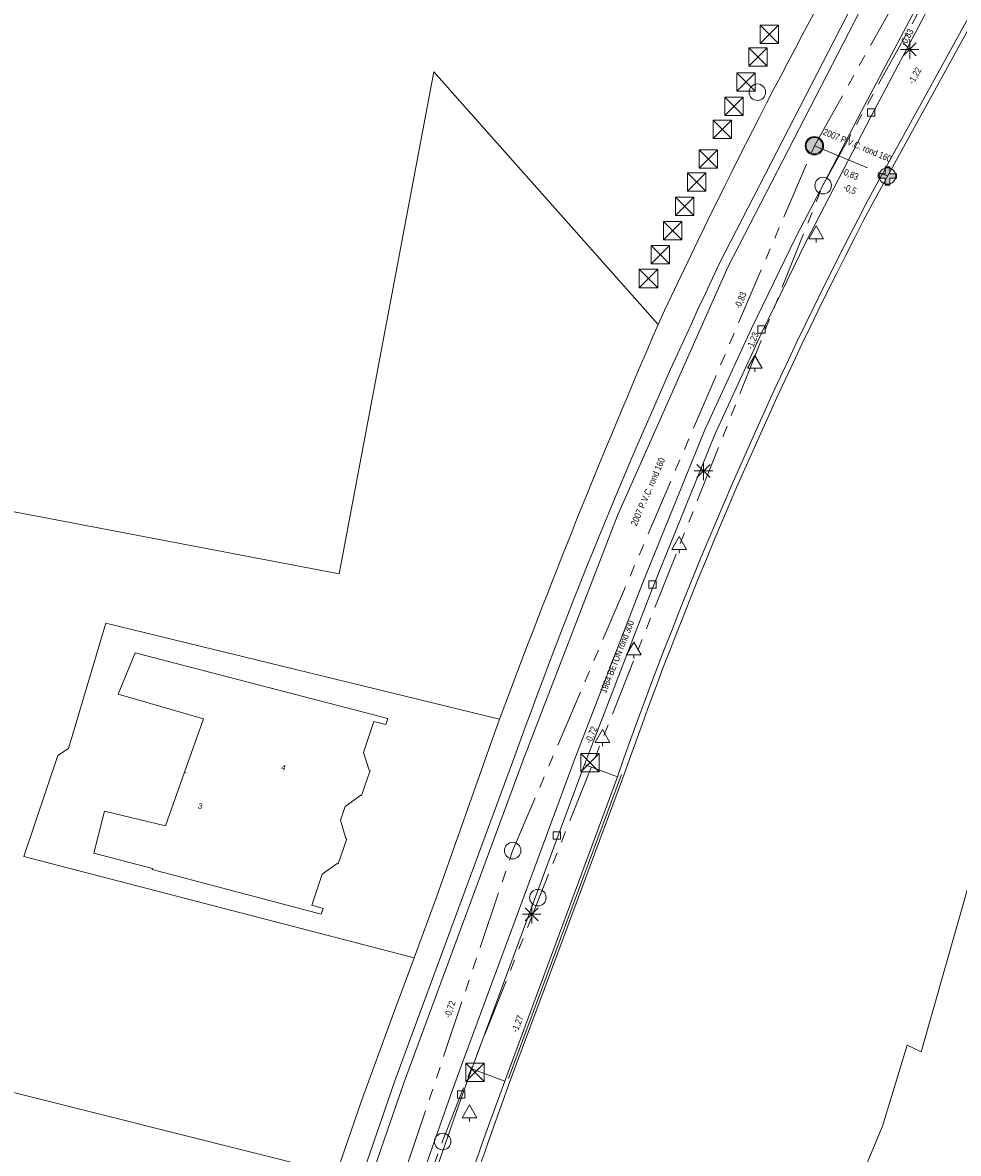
# Model space of a CAD drawing. Header units: millimetres. Extents: x 812 to 183790, y 13 to 580968.
# Tile 10 of 256: x 182459 to 182509, y 580369 to 580431. Entities that reach past the tile are written whole.
import ezdxf

# ---------------------------------------------------------------- set-up
doc = ezdxf.new("R2010")
doc.units = ezdxf.units.MM
doc.header["$LTSCALE"] = 5
for name, pattern in [('DGN1', [336.0003, 0, -336.0003]), ('DGN3', [672.0006, 448.0004, -224.0002]), ('PHANTOM2', [1.25, 0.625, -0.125, 0.125, -0.125, 0.125, -0.125])]:
    doc.linetypes.add(name, pattern=pattern)
for name, color, linetype, lineweight in [('000 BOB begin', 252, 'Continuous', 13), ('000 BOB eind', 252, 'Continuous', 13), ('000 Specificaties_S', 252, 'Continuous', 13), ('025 FIKTIEVE PUT', 252, 'Continuous', 0), ('026 LOZINGSPUNT RWA', 252, 'Continuous', 13), ('046 GEMENGD STELSEL', 252, 'PHANTOM2', 0), ('047 HEMELWATER AFVOER', 252, 'PHANTOM2', 13), ('afsluitpaal', 252, 'Continuous', 9), ('beheer openbare ruimte wegbeheer', 252, 'Continuous', 9), ('boom', 252, 'Continuous', 9), ('hek', 252, 'DGN3', 9), ('Hek overige scheiding', 252, 'Continuous', 9), ('hoofdgebouw', 252, 'Continuous', 9), ('huisnummerreeks BGT', 252, 'Continuous', 9), ('inspectie- rioolput', 252, 'Continuous', 9), ('kant muur breder dan 30cm', 252, 'Continuous', 9), ('kant verharding', 252, 'Continuous', 9), ('kant water', 252, 'Continuous', 9), ('kolk', 252, 'Continuous', 9), ('lichtmast', 252, 'Continuous', 9), ('maaiveld', 6, 'Continuous', 0), ('sluitlijn', 252, 'DGN3', 9)]:
    doc.layers.add(name, color=color, linetype=linetype, lineweight=lineweight)
doc.layers.add('Kademuur breder dan 30cm', color=1, linetype='Continuous', lineweight=0, true_color=0xff0000)
doc.layers.add('scheidingsmuur', color=1, linetype='DGN1', lineweight=13, true_color=0xff0000)
doc.styles.add('Arial Narrow', font='Arial Narrow.shx')
doc.styles.add('Styledgn000', font='dgn000.shx')

# ---------------------------------------------------------------- blocks, each defined once
blk = doc.blocks.new('LANTP5')
at = {"layer": 'lichtmast', "color": 251, "linetype": 'Continuous', "lineweight": 0, "true_color": 0x696969}
for p, q in [((-0.5, 0), (0.5, 0.001)), ((0.354, -0.354), (-0.354, 0.354)), ((-0.354, -0.354), (0.354, 0.354)), ((0, -0.5), (0, 0.5))]:
    blk.add_line(p, q, dxfattribs=at)
blk = doc.blocks.new('RIOOLP21')
at = {"layer": 'inspectie- rioolput', "color": 251, "linetype": 'Continuous', "lineweight": 0, "true_color": 0x696969}
blk.add_circle((0, 0), 0.9, dxfattribs=at)
blk = doc.blocks.new('LANTP57')
at = {"layer": 'lichtmast', "color": 251, "linetype": 'Continuous', "lineweight": 0, "true_color": 0x696969}
for p, q in [((-0.5, 0), (0.5, 0.001)), ((0.354, -0.354), (-0.354, 0.354)), ((-0.354, -0.354), (0.354, 0.354)), ((0, -0.5), (0, 0.5))]:
    blk.add_line(p, q, dxfattribs=at)
blk = doc.blocks.new('BOOM64')
at = {"layer": 'boom', "color": 251, "linetype": 'Continuous', "lineweight": 0, "true_color": 0x696969}
blk.add_line((0, -0.433), (0, -0.233), dxfattribs=at)
at = {"layer": 'boom', "color": 251, "linetype": 'Continuous', "lineweight": 0, "true_color": 0x696969, "flags": 128}
blk.add_lwpolyline([(-0.4, -0.233), (0, 0.467), (0.4, -0.233), (-0.4, -0.233)], dxfattribs=at)
blk = doc.blocks.new('BOOM96')
at = {"layer": 'boom', "color": 251, "linetype": 'Continuous', "lineweight": 0, "true_color": 0x696969}
blk.add_line((0, -0.433), (0, -0.233), dxfattribs=at)
at = {"layer": 'boom', "color": 251, "linetype": 'Continuous', "lineweight": 0, "true_color": 0x696969, "flags": 128}
blk.add_lwpolyline([(-0.4, -0.233), (0, 0.467), (0.4, -0.233), (-0.4, -0.233)], dxfattribs=at)
blk = doc.blocks.new('SKOLK177')
at = {"layer": 'kolk', "color": 251, "linetype": 'Continuous', "lineweight": 0, "true_color": 0x696969, "flags": 128}
blk.add_lwpolyline([(-0.2, 0.4), (0.2, 0.4), (0.2, 0), (-0.2, 0), (-0.2, 0.4)], dxfattribs=at)
blk = doc.blocks.new('HINDER43')
at = {"layer": 'afsluitpaal', "color": 251, "linetype": 'Continuous', "lineweight": 0, "true_color": 0x696969}
for p, q in [((-0.5, 0.5), (0.5, -0.5)), ((0.5, 0.5), (-0.5, -0.5))]:
    blk.add_line(p, q, dxfattribs=at)
at = {"layer": 'afsluitpaal', "color": 251, "linetype": 'Continuous', "lineweight": 0, "true_color": 0x696969, "flags": 128}
blk.add_lwpolyline([(-0.5, 0.5), (0.5, 0.5), (0.5, -0.5), (-0.5, -0.5), (-0.5, 0.5)], dxfattribs=at)
blk = doc.blocks.new('HINDER58')
at = {"layer": 'afsluitpaal', "color": 251, "linetype": 'Continuous', "lineweight": 0, "true_color": 0x696969}
for p, q in [((-0.5, 0.5), (0.5, -0.5)), ((0.5, 0.5), (-0.5, -0.5))]:
    blk.add_line(p, q, dxfattribs=at)
at = {"layer": 'afsluitpaal', "color": 251, "linetype": 'Continuous', "lineweight": 0, "true_color": 0x696969, "flags": 128}
blk.add_lwpolyline([(-0.5, 0.5), (0.5, 0.5), (0.5, -0.5), (-0.5, -0.5), (-0.5, 0.5)], dxfattribs=at)
blk = doc.blocks.new('HINDER68')
at = {"layer": 'afsluitpaal', "color": 251, "linetype": 'Continuous', "lineweight": 0, "true_color": 0x696969}
for p, q in [((-0.5, 0.5), (0.5, -0.5)), ((0.5, 0.5), (-0.5, -0.5))]:
    blk.add_line(p, q, dxfattribs=at)
at = {"layer": 'afsluitpaal', "color": 251, "linetype": 'Continuous', "lineweight": 0, "true_color": 0x696969, "flags": 128}
blk.add_lwpolyline([(-0.5, 0.5), (0.5, 0.5), (0.5, -0.5), (-0.5, -0.5), (-0.5, 0.5)], dxfattribs=at)
blk = doc.blocks.new('HINDER75')
at = {"layer": 'afsluitpaal', "color": 251, "linetype": 'Continuous', "lineweight": 0, "true_color": 0x696969}
for p, q in [((-0.5, 0.5), (0.5, -0.5)), ((0.5, 0.5), (-0.5, -0.5))]:
    blk.add_line(p, q, dxfattribs=at)
at = {"layer": 'afsluitpaal', "color": 251, "linetype": 'Continuous', "lineweight": 0, "true_color": 0x696969, "flags": 128}
blk.add_lwpolyline([(-0.5, 0.5), (0.5, 0.5), (0.5, -0.5), (-0.5, -0.5), (-0.5, 0.5)], dxfattribs=at)
blk = doc.blocks.new('BOOM210')
at = {"layer": 'boom', "color": 251, "linetype": 'Continuous', "lineweight": 0, "true_color": 0x696969}
blk.add_line((0, -0.433), (0, -0.233), dxfattribs=at)
at = {"layer": 'boom', "color": 251, "linetype": 'Continuous', "lineweight": 0, "true_color": 0x696969, "flags": 128}
blk.add_lwpolyline([(-0.4, -0.233), (0, 0.467), (0.4, -0.233), (-0.4, -0.233)], dxfattribs=at)
blk = doc.blocks.new('RIOOLP143')
at = {"layer": 'inspectie- rioolput', "color": 251, "linetype": 'Continuous', "lineweight": 0, "true_color": 0x696969}
blk.add_circle((0, 0), 0.9, dxfattribs=at)
blk = doc.blocks.new('SKOLK392')
at = {"layer": 'kolk', "color": 251, "linetype": 'Continuous', "lineweight": 0, "true_color": 0x696969, "flags": 128}
blk.add_lwpolyline([(-0.2, 0.4), (0.2, 0.4), (0.2, 0), (-0.2, 0), (-0.2, 0.4)], dxfattribs=at)
blk = doc.blocks.new('HINDER105')
at = {"layer": 'afsluitpaal', "color": 251, "linetype": 'Continuous', "lineweight": 0, "true_color": 0x696969}
for p, q in [((-0.5, 0.5), (0.5, -0.5)), ((0.5, 0.5), (-0.5, -0.5))]:
    blk.add_line(p, q, dxfattribs=at)
at = {"layer": 'afsluitpaal', "color": 251, "linetype": 'Continuous', "lineweight": 0, "true_color": 0x696969, "flags": 128}
blk.add_lwpolyline([(-0.5, 0.5), (0.5, 0.5), (0.5, -0.5), (-0.5, -0.5), (-0.5, 0.5)], dxfattribs=at)
blk = doc.blocks.new('HINDER118')
at = {"layer": 'afsluitpaal', "color": 251, "linetype": 'Continuous', "lineweight": 0, "true_color": 0x696969}
for p, q in [((-0.5, 0.5), (0.5, -0.5)), ((0.5, 0.5), (-0.5, -0.5))]:
    blk.add_line(p, q, dxfattribs=at)
at = {"layer": 'afsluitpaal', "color": 251, "linetype": 'Continuous', "lineweight": 0, "true_color": 0x696969, "flags": 128}
blk.add_lwpolyline([(-0.5, 0.5), (0.5, 0.5), (0.5, -0.5), (-0.5, -0.5), (-0.5, 0.5)], dxfattribs=at)
blk = doc.blocks.new('RIOOLP175')
at = {"layer": 'inspectie- rioolput', "color": 251, "linetype": 'Continuous', "lineweight": 0, "true_color": 0x696969}
blk.add_circle((0, 0), 0.9, dxfattribs=at)
blk = doc.blocks.new('HINDER142')
at = {"layer": 'afsluitpaal', "color": 251, "linetype": 'Continuous', "lineweight": 0, "true_color": 0x696969}
for p, q in [((-0.5, 0.5), (0.5, -0.5)), ((0.5, 0.5), (-0.5, -0.5))]:
    blk.add_line(p, q, dxfattribs=at)
at = {"layer": 'afsluitpaal', "color": 251, "linetype": 'Continuous', "lineweight": 0, "true_color": 0x696969, "flags": 128}
blk.add_lwpolyline([(-0.5, 0.5), (0.5, 0.5), (0.5, -0.5), (-0.5, -0.5), (-0.5, 0.5)], dxfattribs=at)
blk = doc.blocks.new('HINDER151')
at = {"layer": 'afsluitpaal', "color": 251, "linetype": 'Continuous', "lineweight": 0, "true_color": 0x696969}
for p, q in [((-0.5, 0.5), (0.5, -0.5)), ((0.5, 0.5), (-0.5, -0.5))]:
    blk.add_line(p, q, dxfattribs=at)
at = {"layer": 'afsluitpaal', "color": 251, "linetype": 'Continuous', "lineweight": 0, "true_color": 0x696969, "flags": 128}
blk.add_lwpolyline([(-0.5, 0.5), (0.5, 0.5), (0.5, -0.5), (-0.5, -0.5), (-0.5, 0.5)], dxfattribs=at)
blk = doc.blocks.new('RIOOLP241')
at = {"layer": 'inspectie- rioolput', "color": 251, "linetype": 'Continuous', "lineweight": 0, "true_color": 0x696969}
blk.add_circle((0, 0), 0.9, dxfattribs=at)
blk = doc.blocks.new('RIOOLP271')
at = {"layer": 'inspectie- rioolput', "color": 251, "linetype": 'Continuous', "lineweight": 0, "true_color": 0x696969}
blk.add_circle((0, 0), 0.9, dxfattribs=at)
blk = doc.blocks.new('RIOOLP272')
at = {"layer": 'inspectie- rioolput', "color": 251, "linetype": 'Continuous', "lineweight": 0, "true_color": 0x696969}
blk.add_circle((0, 0), 0.9, dxfattribs=at)
blk = doc.blocks.new('HINDER190')
at = {"layer": 'afsluitpaal', "color": 251, "linetype": 'Continuous', "lineweight": 0, "true_color": 0x696969}
for p, q in [((-0.5, 0.5), (0.5, -0.5)), ((0.5, 0.5), (-0.5, -0.5))]:
    blk.add_line(p, q, dxfattribs=at)
at = {"layer": 'afsluitpaal', "color": 251, "linetype": 'Continuous', "lineweight": 0, "true_color": 0x696969, "flags": 128}
blk.add_lwpolyline([(-0.5, 0.5), (0.5, 0.5), (0.5, -0.5), (-0.5, -0.5), (-0.5, 0.5)], dxfattribs=at)
blk = doc.blocks.new('LANTP343')
at = {"layer": 'lichtmast', "color": 251, "linetype": 'Continuous', "lineweight": 0, "true_color": 0x696969}
for p, q in [((-0.5, 0), (0.5, 0.001)), ((0.354, -0.354), (-0.354, 0.354)), ((-0.354, -0.354), (0.354, 0.354)), ((0, -0.5), (0, 0.5))]:
    blk.add_line(p, q, dxfattribs=at)
blk = doc.blocks.new('SKOLK803')
at = {"layer": 'kolk', "color": 251, "linetype": 'Continuous', "lineweight": 0, "true_color": 0x696969, "flags": 128}
blk.add_lwpolyline([(-0.2, 0.4), (0.2, 0.4), (0.2, 0), (-0.2, 0), (-0.2, 0.4)], dxfattribs=at)
blk = doc.blocks.new('BOOM632')
at = {"layer": 'boom', "color": 251, "linetype": 'Continuous', "lineweight": 0, "true_color": 0x696969}
blk.add_line((0, -0.433), (0, -0.233), dxfattribs=at)
at = {"layer": 'boom', "color": 251, "linetype": 'Continuous', "lineweight": 0, "true_color": 0x696969, "flags": 128}
blk.add_lwpolyline([(-0.4, -0.233), (0, 0.467), (0.4, -0.233), (-0.4, -0.233)], dxfattribs=at)
blk = doc.blocks.new('BOOM672')
at = {"layer": 'boom', "color": 251, "linetype": 'Continuous', "lineweight": 0, "true_color": 0x696969}
blk.add_line((0, -0.433), (0, -0.233), dxfattribs=at)
at = {"layer": 'boom', "color": 251, "linetype": 'Continuous', "lineweight": 0, "true_color": 0x696969, "flags": 128}
blk.add_lwpolyline([(-0.4, -0.233), (0, 0.467), (0.4, -0.233), (-0.4, -0.233)], dxfattribs=at)
blk = doc.blocks.new('HINDER257')
at = {"layer": 'afsluitpaal', "color": 251, "linetype": 'Continuous', "lineweight": 0, "true_color": 0x696969}
for p, q in [((-0.5, 0.5), (0.5, -0.5)), ((0.5, 0.5), (-0.5, -0.5))]:
    blk.add_line(p, q, dxfattribs=at)
at = {"layer": 'afsluitpaal', "color": 251, "linetype": 'Continuous', "lineweight": 0, "true_color": 0x696969, "flags": 128}
blk.add_lwpolyline([(-0.5, 0.5), (0.5, 0.5), (0.5, -0.5), (-0.5, -0.5), (-0.5, 0.5)], dxfattribs=at)
blk = doc.blocks.new('SKOLK1047')
at = {"layer": 'kolk', "color": 251, "linetype": 'Continuous', "lineweight": 0, "true_color": 0x696969, "flags": 128}
blk.add_lwpolyline([(-0.2, 0.4), (0.2, 0.4), (0.2, 0), (-0.2, 0), (-0.2, 0.4)], dxfattribs=at)
blk = doc.blocks.new('HINDER284')
at = {"layer": 'afsluitpaal', "color": 251, "linetype": 'Continuous', "lineweight": 0, "true_color": 0x696969}
for p, q in [((-0.5, 0.5), (0.5, -0.5)), ((0.5, 0.5), (-0.5, -0.5))]:
    blk.add_line(p, q, dxfattribs=at)
at = {"layer": 'afsluitpaal', "color": 251, "linetype": 'Continuous', "lineweight": 0, "true_color": 0x696969, "flags": 128}
blk.add_lwpolyline([(-0.5, 0.5), (0.5, 0.5), (0.5, -0.5), (-0.5, -0.5), (-0.5, 0.5)], dxfattribs=at)
blk = doc.blocks.new('HINDER294')
at = {"layer": 'afsluitpaal', "color": 251, "linetype": 'Continuous', "lineweight": 0, "true_color": 0x696969}
for p, q in [((-0.5, 0.5), (0.5, -0.5)), ((0.5, 0.5), (-0.5, -0.5))]:
    blk.add_line(p, q, dxfattribs=at)
at = {"layer": 'afsluitpaal', "color": 251, "linetype": 'Continuous', "lineweight": 0, "true_color": 0x696969, "flags": 128}
blk.add_lwpolyline([(-0.5, 0.5), (0.5, 0.5), (0.5, -0.5), (-0.5, -0.5), (-0.5, 0.5)], dxfattribs=at)
blk = doc.blocks.new('HINDER328')
at = {"layer": 'afsluitpaal', "color": 251, "linetype": 'Continuous', "lineweight": 0, "true_color": 0x696969}
for p, q in [((-0.5, 0.5), (0.5, -0.5)), ((0.5, 0.5), (-0.5, -0.5))]:
    blk.add_line(p, q, dxfattribs=at)
at = {"layer": 'afsluitpaal', "color": 251, "linetype": 'Continuous', "lineweight": 0, "true_color": 0x696969, "flags": 128}
blk.add_lwpolyline([(-0.5, 0.5), (0.5, 0.5), (0.5, -0.5), (-0.5, -0.5), (-0.5, 0.5)], dxfattribs=at)
blk = doc.blocks.new('BOOM868')
at = {"layer": 'boom', "color": 251, "linetype": 'Continuous', "lineweight": 0, "true_color": 0x696969}
blk.add_line((0, -0.433), (0, -0.233), dxfattribs=at)
at = {"layer": 'boom', "color": 251, "linetype": 'Continuous', "lineweight": 0, "true_color": 0x696969, "flags": 128}
blk.add_lwpolyline([(-0.4, -0.233), (0, 0.467), (0.4, -0.233), (-0.4, -0.233)], dxfattribs=at)
blk = doc.blocks.new('SKOLK1289')
at = {"layer": 'kolk', "color": 251, "linetype": 'Continuous', "lineweight": 0, "true_color": 0x696969, "flags": 128}
blk.add_lwpolyline([(-0.2, 0.4), (0.2, 0.4), (0.2, 0), (-0.2, 0), (-0.2, 0.4)], dxfattribs=at)
blk = doc.blocks.new('RIOOLP494')
at = {"layer": 'inspectie- rioolput', "color": 251, "linetype": 'Continuous', "lineweight": 0, "true_color": 0x696969}
blk.add_circle((0, 0), 0.9, dxfattribs=at)

msp = doc.modelspace()

# ---------------------------------------------------------------- hatches: boundary and pattern name
at = {"layer": '025 FIKTIEVE PUT', "ltscale": 0.5, "extrusion": (0, 0, -1)}
msp.add_hatch(color=256, dxfattribs=at).paths.add_polyline_path([(-182505.703, 580421.681), (-182505.703, 580422.056), (-182506.078, 580422.056), (-182506.078, 580422.306), (-182505.703, 580422.306), (-182505.703, 580422.681), (-182505.453, 580422.681), (-182505.453, 580422.306), (-182505.078, 580422.306), (-182505.078, 580422.056), (-182505.453, 580422.056), (-182505.453, 580421.681)])
at = {"layer": '026 LOZINGSPUNT RWA', "ltscale": 0.5}
h = msp.add_hatch(color=256, dxfattribs=at)
edge = h.paths.add_edge_path()
edge.add_arc((182501.6, 580423.826), 0.5, 0, 360)

# ---------------------------------------------------------------- linework, layer by layer
at = {"layer": '025 FIKTIEVE PUT', "ltscale": 0.5, "flags": 128}
msp.add_lwpolyline([(182505.453, 580422.056), (182505.078, 580422.056), (182505.078, 580422.306), (182505.453, 580422.306), (182505.453, 580422.681), (182505.703, 580422.681), (182505.703, 580422.306), (182506.078, 580422.306), (182506.078, 580422.056), (182505.703, 580422.056), (182505.703, 580421.681), (182505.453, 580421.681), (182505.453, 580422.056)], close=True, dxfattribs=at)
at = {"layer": '026 LOZINGSPUNT RWA', "ltscale": 0.5}
msp.add_circle((182501.6, 580423.826), 0.5, dxfattribs=at)
at = {"layer": '046 GEMENGD STELSEL', "flags": 128}
for points in [[(182502.076, 580421.703), (182524.171, 580461.69)], [(182481.366, 580369.672), (182502.076, 580421.703)], [(182465.335, 580324.84), (182481.366, 580369.672)]]:
    msp.add_lwpolyline(points, dxfattribs=at)
at = {"layer": '047 HEMELWATER AFVOER', "flags": 128}
for points in [[(182501.6, 580423.826), (182525.405, 580466.252)], [(182485.183, 580385.472), (182501.6, 580423.826)], [(182501.6, 580423.826), (182505.579, 580422.181)], [(182467.536, 580332.8), (182485.183, 580385.472)]]:
    msp.add_lwpolyline(points, dxfattribs=at)
at = {"layer": 'beheer openbare ruimte wegbeheer', "color": 251, "lineweight": 0, "true_color": 0x696969}
for points in [[(182508.039, 580433.059), (182504.166, 580425.707)], [(182496.894, 580417.218), (182504.069, 580431.146)], [(182504.166, 580425.707), (182500.599, 580418.844)], [(182500.599, 580418.844), (182498.178, 580413.882)], [(182490.897, 580403.709), (182496.894, 580417.218)], [(182498.178, 580413.882), (182495.638, 580408.362)], [(182495.638, 580408.362), (182492.233, 580399.976)], [(182485.781, 580390.451), (182490.897, 580403.709)], [(182492.233, 580399.976), (182488.53, 580390.373)], [(182479.247, 580372.791), (182485.781, 580390.451)], [(182488.53, 580390.373), (182487.025, 580386.3)], [(182487.025, 580386.3), (182482.404, 580373.808)], [(182482.404, 580373.808), (182481.823, 580372.217)], [(182476.571, 580365.004), (182479.247, 580372.791)], [(182481.823, 580372.217), (182479.346, 580365.116)]]:
    msp.add_lwpolyline(points, dxfattribs=at)
at = {"layer": 'hek', "color": 251, "linetype": 'DGN3', "lineweight": 0, "true_color": 0x696969}
msp.add_lwpolyline([(182491.116, 580389.611), (182484.954, 580373.071)], dxfattribs=at)
at = {"layer": 'Hek overige scheiding', "color": 251, "lineweight": 0, "true_color": 0x696969}
msp.add_lwpolyline([(182474.64, 580368.15), (182455.2, 580373.03)], dxfattribs=at)
at = {"layer": 'hoofdgebouw', "color": 251, "lineweight": 0, "true_color": 0x696969, "flags": 128}
for points in [[(182463.73, 580393.99), (182464.65, 580396.23), (182478.39, 580392.66), (182478.29, 580392.34)], [(182463.73, 580393.99), (182468.368, 580392.646), (182467.331, 580389.738)], [(182478.29, 580392.34), (182477.64, 580392.51), (182477.08, 580390.82), (182477.38, 580389.86), (182477.44, 580389.84), (182476.97, 580388.48), (182476.92, 580388.5), (182476.08, 580387.88), (182475.955, 580387.505)], [(182467.331, 580389.738), (182466.294, 580386.831), (182462.98, 580387.63)], [(182475.955, 580387.505), (182475.83, 580387.13), (182476.11, 580386.14), (182476.17, 580386.12), (182475.7, 580384.75), (182475.65, 580384.77), (182474.83, 580384.19), (182474.26, 580382.51), (182474.88, 580382.33), (182474.77, 580382.02), (182465.58, 580384.45), (182465.59, 580384.51), (182462.4, 580385.33), (182462.98, 580387.63)]]:
    msp.add_lwpolyline(points, dxfattribs=at)
at = {"layer": 'Kademuur breder dan 30cm', "color": 251, "lineweight": 0, "true_color": 0x696969}
for points in [[(182504.737, 580420.652, 0.035798), (182491.164, 580389.392)], [(182504.737, 580420.652, 0.035798), (182491.164, 580389.392)], [(182483.877, 580369.664, 0.013953), (182477.621, 580350.607)], [(182483.877, 580369.664, 0.013953), (182477.621, 580350.607)]]:
    msp.add_lwpolyline(points, format="xyb", dxfattribs=at)
at = {"layer": 'Kademuur breder dan 30cm', "color": 251, "lineweight": 0, "true_color": 0x696969, "flags": 128}
msp.add_lwpolyline([(182491.164, 580389.392), (182487.646, 580379.912), (182485.021, 580372.86), (182483.877, 580369.664)], dxfattribs=at)
msp.add_lwpolyline([(182491.164, 580389.392), (182487.646, 580379.912), (182485.021, 580372.86), (182483.877, 580369.664)], dxfattribs=at)
at = {"layer": 'kant muur breder dan 30cm', "color": 251, "lineweight": 0, "true_color": 0x696969, "flags": 128}
msp.add_lwpolyline([(182480.898, 580427.846), (182475.756, 580400.539), (182455.291, 580404.443), (182457.153, 580413.927)], dxfattribs=at)
at = {"layer": 'kant verharding', "color": 251, "lineweight": 0, "true_color": 0x696969, "flags": 128}
for points in [[(182586.256, 580539.108), (182569.189, 580521.453), (182551.919, 580503.342), (182546.479, 580497.351, 0.04253), (182527.552, 580472.732), (182522.221, 580464.188), (182521.509, 580463.047), (182511.327, 580445.326), (182503.628, 580431.382), (182496.444, 580417.434, 0.024775), (182485.314, 580390.628), (182478.777, 580372.96), (182476.097, 580365.162), (182471.541, 580351.022), (182469.35, 580343.666), (182465.937, 580332.101), (182464.334, 580327.386), (182464.296, 580327.281), (182459.438, 580313.699), (182459.042, 580312.272), (182455.21, 580301.164)], [(182525.402, 580462.183), (182526.978, 580461.242), (182522.144, 580453.024), (182516.273, 580442.24), (182504.469, 580420.787, 0.035868), (182490.883, 580389.497), (182484.767, 580372.94), (182483.594, 580369.764), (182480.13, 580359.661), (182477.334, 580350.694), (182475.85, 580345.706), (182471.057, 580329.395), (182464.58, 580309.802), (182461.605, 580301.164)], [(182457.69, 580326.82, 0.217859), (182460.605, 580326.515, 0.086962), (182461.684, 580327.105, 0.139131), (182462.79, 580329.621), (182471.11, 580357.34), (182474.64, 580368.15), (182475.641, 580368.011), (182476.956, 580371.864), (182478.658, 580376.476), (182479.828, 580379.65), (182481.045, 580382.952), (182483.7, 580390.438), (182484.48, 580392.636), (182484.509, 580392.719, -0.012672), (182493.102, 580414.108, -0.02017), (182505.382, 580437.914)], [(182459.561, 580301.164), (182462.343, 580309.218), (182464.518, 580315.371, 0.011428), (182468.765, 580328.422), (182469.73, 580331.705), (182472.629, 580341.753), (182472.889, 580342.462), (182477.429, 580357.393), (182479.915, 580364.924), (182482.389, 580372.016), (182482.968, 580373.602), (182487.588, 580386.092), (182489.092, 580390.162), (182492.791, 580399.756), (182496.189, 580408.124), (182498.721, 580413.626), (182501.135, 580418.575), (182504.698, 580425.429), (182508.567, 580432.774)]]:
    msp.add_lwpolyline(points, format="xyb", dxfattribs=at)
at = {"layer": 'kant verharding', "color": 251, "lineweight": 0, "true_color": 0x696969}
msp.add_lwpolyline([(182493.102, 580414.108), (182480.898, 580427.846)], dxfattribs=at)
at = {"layer": 'kant water', "color": 251, "lineweight": 0, "true_color": 0x696969, "flags": 128}
msp.add_lwpolyline([(182517.306, 580399.562), (182509.977, 580383.571), (182507.411, 580374.521), (182506.656, 580374.891), (182505.299, 580370.494), (182502.683, 580364.201)], dxfattribs=at)
at = {"layer": 'maaiveld', "color": 251, "lineweight": 0, "true_color": 0x696969, "flags": 128}
msp.add_lwpolyline([(182527.228, 580461.083), (182522.394, 580452.857), (182516.537, 580442.096), (182504.737, 580420.652)], dxfattribs=at)
msp.add_lwpolyline([(182527.228, 580461.083), (182522.394, 580452.857), (182516.537, 580442.096), (182504.737, 580420.652)], dxfattribs=at)
at = {"layer": 'scheidingsmuur', "color": 251, "lineweight": 0, "ltscale": 0.1, "true_color": 0x696969}
msp.add_lwpolyline([(182467.331, 580389.738), (182475.955, 580387.505)], dxfattribs=at)
at = {"layer": 'sluitlijn', "color": 251, "lineweight": 0, "true_color": 0x696969}
for points in [[(182463.063, 580397.857), (182461.03, 580391.029)], [(182484.48, 580392.636), (182463.063, 580397.857)], [(182460.444, 580390.655), (182458.604, 580385.161)], [(182461.03, 580391.029), (182460.444, 580390.655)], [(182490.883, 580389.497), (182489.092, 580390.162)], [(182458.604, 580385.161), (182479.828, 580379.65)], [(182482.968, 580373.602), (182484.767, 580372.94)]]:
    msp.add_lwpolyline(points, dxfattribs=at)

# ---------------------------------------------------------------- block references
at = {"color": 251, "linetype": 'Continuous', "lineweight": 0, "true_color": 0x696969}
for name, p in [('HINDER328', (182499.145, 580429.882)), ('LANTP57', (182506.792, 580429.064)), ('HINDER118', (182498.54, 580428.65)), ('HINDER151', (182497.888, 580427.294)), ('HINDER105', (182497.224, 580425.972)), ('SKOLK803', (182504.698, 580425.429)), ('HINDER68', (182496.593, 580424.718)), ('HINDER257', (182495.837, 580423.111)), ('HINDER43', (182495.201, 580421.847)), ('HINDER75', (182494.544, 580420.532)), ('HINDER284', (182493.887, 580419.205)), ('BOOM672', (182501.692, 580419.001)), ('HINDER58', (182493.226, 580417.907)), ('HINDER190', (182492.578, 580416.603)), ('SKOLK1289', (182498.721, 580413.626)), ('BOOM632', (182498.365, 580411.954)), ('LANTP5', (182495.57, 580406.132)), ('BOOM868', (182494.254, 580402.101)), ('SKOLK392', (182492.791, 580399.756)), ('BOOM210', (182491.774, 580396.358)), ('BOOM96', (182490.078, 580391.595)), ('HINDER294', (182489.388, 580390.266)), ('SKOLK1047', (182487.588, 580386.092)), ('LANTP343', (182486.224, 580382.012)), ('HINDER142', (182483.14, 580373.417)), ('SKOLK177', (182482.389, 580372.016)), ('BOOM64', (182482.835, 580371.171))]:
    msp.add_blockref(name, p, dxfattribs=at)
at = {"color": 251, "linetype": 'Continuous', "lineweight": 0, "true_color": 0x696969, "xscale": 0.5, "yscale": 0.5}
for name, p in [('RIOOLP175', (182498.5, 580426.74)), ('RIOOLP143', (182501.6, 580423.83)), ('RIOOLP494', (182505.578, 580422.181)), ('RIOOLP241', (182502.08, 580421.66)), ('RIOOLP21', (182485.19, 580385.48)), ('RIOOLP271', (182486.56, 580382.92)), ('RIOOLP272', (182481.38, 580369.65))]:
    msp.add_blockref(name, p, dxfattribs=at)

# ---------------------------------------------------------------- texts
at = {"layer": '000 BOB begin', "char_height": 0.36, "attachment_point": 5, "line_spacing_factor": 0.6, "style": 'Arial Narrow'}
for s, insert, rotation in [('-0,83', (182506.66, 580429.721), 60.73353), ('-1,22', (182507.091, 580427.625), 61.30648), ('-0,83', (182503.531, 580422.261), 337.65465), ('-0,72', (182489.485, 580391.762), 67.03606), ('-1,27', (182485.479, 580376.043), 68.18198)]:
    msp.add_mtext(s, dxfattribs=dict(at, insert=insert, rotation=rotation))
at = {"layer": '000 BOB eind', "char_height": 0.36, "attachment_point": 5, "line_spacing_factor": 0.6, "style": 'Arial Narrow'}
for s, insert, rotation in [('-0,5', (182503.52, 580421.438), 337.65465), ('-0,83', (182497.605, 580415.406), 67.03606), ('-1,23', (182498.272, 580413.208), 68.18198), ('-0,72', (182481.8, 580376.834), 71.61972)]:
    msp.add_mtext(s, dxfattribs=dict(at, insert=insert, rotation=rotation))
at = {"layer": '000 Specificaties_S', "char_height": 0.36, "attachment_point": 5, "line_spacing_factor": 0.6, "style": 'Arial Narrow'}
for s, insert, rotation in [('2007 P.V.C. rond 160', (182503.938, 580423.851), 337.5388), ('2007 P.V.C. rond 160', (182492.547, 580405.006), 66.8272), ('1984 BETON rond 300', (182490.87, 580396.028), 68.29586)]:
    msp.add_mtext(s, dxfattribs=dict(at, insert=insert, rotation=rotation))
at = {"layer": 'huisnummerreeks BGT', "color": 251, "linetype": 'Continuous', "lineweight": 0, "true_color": 0x696969, "char_height": 0.3, "attachment_point": 5, "line_spacing_factor": 0.8, "style": 'Styledgn000'}
for s, insert, rotation in [('{\\C251;4}', (182472.728, 580389.998), 345.4), ('{\\C251;3}', (182468.193, 580387.897), 345.2)]:
    msp.add_mtext(s, dxfattribs=dict(at, insert=insert, rotation=rotation))

doc.saveas('drawing.dxf')
